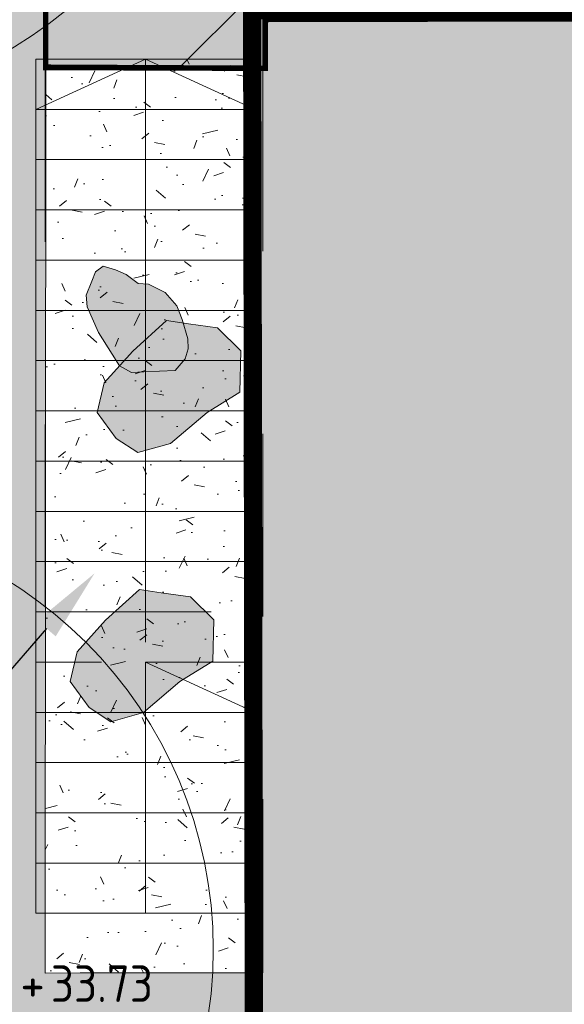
# Model space of a CAD drawing. Header units: metres. Extents: x 111845 to 310872, y 1106090 to 6520273.
# Tile 10 of 62: x 310776.22 to 310779.2, y 6520251.33 to 6520256.72. Entities that reach past the tile are written whole.
import ezdxf
from ezdxf import colors
from ezdxf.entities.mleader import LeaderData, LeaderLine
from ezdxf.enums import TextEntityAlignment as Align
from ezdxf.math import Vec2, Vec3

# ---------------------------------------------------------------- set-up
doc = ezdxf.new("R2010")
doc.units = ezdxf.units.M
doc.linetypes.add('DASHED_1', pattern=[2, 1, -1])
doc.linetypes.add('DASHED_2', pattern=[3, 2, -1])
for name, color, linetype, lineweight in [('_LA DIV-Bygg', 7, 'Continuous', 9), ('_LA DIV-Bygg under tak', 251, 'DASHED_2', 9), ('_LA EL-Lysmast', 41, 'Continuous', 9), ('_LA TEK-Punkthøgde ny', 8, 'Continuous', 9), ('LA_KNT-Kampestein', 8, 'Continuous', 0), ('LARK_KANT_ingen kant', 8, 'Continuous', 0), ('LARK_KANT_stein_granitt_vis5cm', 8, 'Continuous', 9), ('LARK_TEKST_henvisninger', 8, 'Continuous', 0)]:
    doc.layers.add(name, color=color, linetype=linetype, lineweight=lineweight)
for name, color, linetype, lineweight, true_color in [('LARK_BYGG_skravur', 7, 'Continuous', 0, 0xffffff), ('LARK_MATERIALE_asfalt', 7, 'Continuous', 0, 0xd1d1d1), ('LARK_MATERIALE_grus', 7, 'Continuous', 0, 0xddd5bb)]:
    doc.layers.add(name, color=color, linetype=linetype, lineweight=lineweight, true_color=true_color)
doc.styles.add('Arial', font='Arial.ttf')
doc.styles.add('FISO', font='Fiso')
doc.styles.add('ISO', font='ISO')
doc.styles.get("Standard").update_dxf_attribs({"font": 'ISOCPEUR.TTF'})

# ---------------------------------------------------------------- blocks, each defined once
blk = doc.blocks.new('_MPLUSZH')
at = {"style": 'FISO'}
blk.add_attdef('PLUSHÖJD', (2.074403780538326, -0.9996384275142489), '', height=2, dxfattribs=at)
blk.add_attdef('+', text='', height=1, dxfattribs=at).set_placement((0, 0), align=Align.MIDDLE)

msp = doc.modelspace()

# ---------------------------------------------------------------- hatches: boundary and pattern name
at = {"layer": '_LA DIV-Bygg under tak', "linetype": 'DASHED_1', "true_color": 0x909090}
h = msp.add_hatch(dxfattribs=at)
h.set_pattern_fill('ANSI31', color=252, scale=0.3)
h.set_pattern_definition([(45, (0, 0), (-0.6735192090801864, 0.6735192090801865), [])])
edge = h.paths.add_edge_path()
edge.add_line((310777.5610059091, 6520256.455676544), (310776.3610059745, 6520256.455676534))
edge.add_line((310776.3610059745, 6520256.455676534), (310776.3610059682, 6520257.230676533))
edge.add_arc((310777.8610059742, 6520257.230676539), 1.500000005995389, 90.00000022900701, 180.0000002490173, ccw=False)
edge.add_line((310777.8610059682, 6520258.730676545), (310804.2517901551, 6520258.730676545))
edge.add_arc((310804.2517901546, 6520256.730676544), 2.000000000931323, 36.44825764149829, 89.99999998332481, ccw=False)
edge.add_line((310805.8605775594, 6520257.918869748), (310808.4610822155, 6520254.397843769))
edge.add_line((310808.4610822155, 6520254.397843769), (310812.060905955, 6520254.397842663))
edge.add_line((310812.060905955, 6520254.397842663), (310812.0609060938, 6520252.397843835))
edge.add_line((310812.0609060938, 6520252.397843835), (310804.8110059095, 6520252.397843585))
edge.add_line((310804.8110059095, 6520252.397843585), (310804.8110063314, 6520256.730676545))
edge.add_line((310804.8110063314, 6520256.730676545), (310777.5610079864, 6520256.723153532))
edge.add_line((310777.5610079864, 6520256.723153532), (310777.5610059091, 6520256.455676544))
at = {"layer": 'LA_KNT-Kampestein', "transparency": 33554559}
h = msp.add_hatch(color=256, dxfattribs=at)
h.dxf.hatch_style = 1
h.paths.add_polyline_path([(310776.674556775, 6520255.372517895), (310776.7423822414, 6520255.353442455), (310776.8000669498, 6520255.32645768), (310776.8671787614, 6520255.278368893), (310776.9230287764, 6520255.273784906), (310777.0136163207, 6520255.229035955), (310777.0787539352, 6520255.155379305), (310777.1076643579, 6520255.080637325), (310777.1379077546, 6520254.9753456), (310777.1404551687, 6520254.920992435), (310777.1227624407, 6520254.866289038), (310777.0691227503, 6520254.80143382), (310776.8977526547, 6520254.794098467), (310776.8300201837, 6520254.791199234), (310776.763572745, 6520254.827707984), (310776.7237393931, 6520254.89154003), (310776.6502009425, 6520255.009383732), (310776.5881393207, 6520255.149436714), (310776.5824735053, 6520255.214085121), (310776.6126894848, 6520255.290248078), (310776.6329063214, 6520255.341207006)])
h = msp.add_hatch(color=256, dxfattribs=at)
h.dxf.hatch_style = 1
h.paths.add_polyline_path([(310776.837053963, 6520254.907980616), (310777.0218134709, 6520255.075152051), (310777.1413737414, 6520255.057894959), (310777.3002636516, 6520255.034961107), (310777.4277905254, 6520254.910164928), (310777.4231277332, 6520254.682639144), (310777.2436190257, 6520254.57124937), (310777.0441092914, 6520254.402895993), (310776.8654715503, 6520254.3520738), (310776.7467818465, 6520254.429899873), (310776.6429203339, 6520254.572262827), (310776.6813848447, 6520254.734005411)])
h = msp.add_hatch(color=256, dxfattribs=at)
h.dxf.hatch_style = 1
h.paths.add_polyline_path([(310776.6887647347, 6520253.435448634), (310776.8735242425, 6520253.602620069), (310776.9930845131, 6520253.585362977), (310777.1519744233, 6520253.562429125), (310777.279501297, 6520253.437632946), (310777.2748385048, 6520253.210107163), (310777.0953297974, 6520253.098717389), (310776.8958200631, 6520252.930364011), (310776.7171823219, 6520252.879541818), (310776.5984926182, 6520252.957367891), (310776.4946311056, 6520253.099730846), (310776.5330956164, 6520253.261473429)])
at = {"layer": 'LARK_BYGG_skravur'}
h = msp.add_hatch(color=256, dxfattribs=at)
h.dxf.hatch_style = 1
h.paths.add_polyline_path([(310777.490080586, 6520256.774349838), (310777.5050188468, 6520247.676840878), (310781.6260548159, 6520247.680676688), (310781.6260059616, 6520249.480748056), (310785.8030067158, 6520249.480604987), (310785.8030067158, 6520247.730676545), (310789.9760059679, 6520247.730676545), (310789.9760859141, 6520249.477668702), (310794.1530710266, 6520249.477547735), (310794.1529415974, 6520247.730676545), (310798.3260056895, 6520247.680676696), (310798.3260866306, 6520249.477608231), (310802.6110859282, 6520249.477608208), (310803.10108059, 6520249.474376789), (310803.12008059, 6520256.774349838)])
at = {"layer": 'LARK_MATERIALE_asfalt'}
h = msp.add_hatch(color=256, dxfattribs=at)
h.dxf.hatch_style = 1
edge = h.paths.add_edge_path()
edge.add_arc((310766.5358141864, 6520246.648664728), 8.383864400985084, 338.3826642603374, 361.1197837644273)
edge.add_line((310774.918077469, 6520246.812507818), (310775.0586571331, 6520246.849242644))
edge.add_line((310775.0586571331, 6520246.849242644), (310775.0586571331, 6520259.780676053))
edge.add_arc((310775.6586571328, 6520259.780676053), 0.5999999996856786, 90.00010377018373, 180, ccw=False)
edge.add_line((310775.6586560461, 6520260.380676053), (310775.9300402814, 6520260.380676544))
edge.add_line((310775.9300402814, 6520260.380676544), (310775.9300402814, 6520260.080676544))
edge.add_line((310775.9300402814, 6520260.080676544), (310779.8319011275, 6520260.080676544))
edge.add_line((310779.8319011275, 6520260.080676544), (310779.8319011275, 6520258.580676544))
edge.add_line((310779.8319011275, 6520258.580676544), (310777.7110059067, 6520258.580676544))
edge.add_line((310777.7110059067, 6520258.580676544), (310777.711005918, 6520256.723194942))
edge.add_line((310777.711005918, 6520256.723194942), (310777.5610059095, 6520256.723153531))
edge.add_line((310777.5610059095, 6520256.723153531), (310777.5610059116, 6520256.45600663))
edge.add_line((310777.5610059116, 6520256.45600663), (310776.3610059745, 6520256.455676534))
edge.add_line((310776.3610059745, 6520256.455676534), (310776.3610059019, 6520251.505676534))
edge.add_line((310776.3610059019, 6520251.505676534), (310777.4869684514, 6520251.505667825))
edge.add_line((310777.4869684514, 6520251.505667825), (310777.5110059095, 6520244.030676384))
edge.add_line((310777.5110059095, 6520244.030676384), (310776.3628695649, 6520244.03067623))
edge.add_line((310776.3628695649, 6520244.03067623), (310776.3610058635, 6520242.827786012))
edge.add_arc((310776.9973496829, 6520247.775764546), 4.988729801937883, 237.6781187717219, 262.671598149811, ccw=False)
at = {"layer": 'LARK_MATERIALE_grus', "transparency": 33554687}
h = msp.add_hatch(dxfattribs=at)
h.set_pattern_fill('AR-CONC', color=256, scale=0.003, angle=-32.0610788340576)
h.set_pattern_definition([(17.9389211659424, (0, 0), (0.437812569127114, -0.3306477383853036), [0.05715000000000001, -0.62865]), (322.9389211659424, (0, 0), (0.2146475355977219, 0.5418761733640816), [0.04572, -0.50292175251]), (68.39036586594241, (0.0364842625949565, -0.02755389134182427), (0.6524600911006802, 0.2112284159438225), [0.0485700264, -0.5342707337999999]), (14.1231211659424, (0.08089742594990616, 0.1291563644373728), (0.622253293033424, -0.5385754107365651), [0.08572499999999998, -0.9429749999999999]), (64.5744787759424, (0.1327518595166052, 0.0842751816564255), (0.9976061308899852, 0.2510093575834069), [0.07285506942, -0.80140682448]), (319.1230723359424, (0.08089742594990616, 0.1291563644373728), (0.9976061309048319, 0.2510093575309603), [0.06857990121, -0.75437919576]), (348.9389211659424, (0.125251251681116, 0.0564185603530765), (0.2226175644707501, -0.5014451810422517), [0.05715000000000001, -0.62865]), (293.9389211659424, (0.125251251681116, 0.0564185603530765), (0.4504420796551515, 0.3698705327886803), [0.04572, -0.5029199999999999]), (39.3903661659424, (0.1438027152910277, 0.01463146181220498), (0.6730596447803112, -0.1315746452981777), [0.04857002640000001, -0.5342698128]), (5.438921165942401, (0, 0), (0.1425038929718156, 0.2100582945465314), [0, -0.496824, 0, -0.51054, 0, -0.5048250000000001]), (335.4389211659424, (0, 0), (0.3294199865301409, 0.1482956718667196), [0, -0.291084, 0, -0.485394, 0, -0.192405]), (295.4389211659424, (-0.1440093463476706, 0.09020062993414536), (0.335609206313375, -0.2304888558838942), [0, -0.1905, 0, -0.59436, 0, -0.78867]), (285.4389211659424, (-0.208587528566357, 0.1306493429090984), (0.4171016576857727, -0.1712455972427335), [0, -0.24765, 0, -0.394716, 0, -0.56007])])
h.paths.add_polyline_path([(310776.3586296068, 6520251.503884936), (310777.4869684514, 6520251.505667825), (310777.4870082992, 6520256.505649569), (310776.3610059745, 6520256.50564956)])

# ---------------------------------------------------------------- linework, layer by layer
at = {"layer": '_LA DIV-Bygg', "color": 28, "true_color": 0x0b0b0b, "const_width": 0.1, "elevation": 37.61}
msp.add_lwpolyline([(310777.490080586, 6520256.774349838), (310804.891006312, 6520256.780649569), (310804.891006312, 6520244.030676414), (310802.5030071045, 6520244.030676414), (310802.5030070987, 6520249.48067652), (310798.3260059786, 6520249.474376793), (310798.3260063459, 6520247.674376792), (310796.5410063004, 6520247.680676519), (310796.5410063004, 6520244.030676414), (310794.153006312, 6520244.030676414), (310794.153006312, 6520249.480676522), (310789.9760059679, 6520249.474376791), (310789.9760059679, 6520247.680676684), (310788.1910067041, 6520247.680676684), (310788.1910067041, 6520244.030676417), (310785.8030067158, 6520244.043376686), (310785.8030067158, 6520249.480676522), (310781.6260059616, 6520249.480676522), (310781.6260059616, 6520247.680676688), (310779.8410059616, 6520247.680676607), (310779.8410059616, 6520244.030676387), (310777.5110059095, 6520244.030676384)], close=True, dxfattribs=at)
at = {"layer": '_LA DIV-Bygg under tak', "const_width": 0.03, "elevation": 37.61}
msp.add_lwpolyline([(310777.5610059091, 6520256.455676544), (310776.3610059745, 6520256.455676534), (310776.3610059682, 6520257.230676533, -0.4142135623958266), (310777.8610059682, 6520258.730676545), (310804.2517901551, 6520258.730676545, -0.2380111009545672), (310805.8605775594, 6520257.918869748), (310808.4610822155, 6520254.397843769), (310811.9609034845, 6520254.39766019), (310811.9608012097, 6520252.447843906), (310804.891006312, 6520252.397843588), (310804.891006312, 6520256.780649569), (310777.5610079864, 6520256.723153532)], format="xyb", close=True, dxfattribs=at)
at = {"layer": '_LA EL-Lysmast', "color": 30}
for centre in [(310774.9590912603, 6520258.60470733), (310774.9015362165, 6520251.632404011)]:
    msp.add_circle(centre, 2.376, dxfattribs=at)
at = {"layer": '_LA TEK-Punkthøgde ny', "elevation": 37.61}
for points in [[(310776.906195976, 6520256.505654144), (310776.3061959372, 6520256.230654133), (310777.5061956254, 6520256.230654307), (310776.906195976, 6520256.505654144), (310776.9061959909, 6520253.315657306)], [(310776.3061960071, 6520256.230654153), (310777.5061959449, 6520256.230654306)], [(310776.3061960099, 6520255.955654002), (310777.5061959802, 6520255.955654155)], [(310776.3072049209, 6520255.680654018), (310777.5072048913, 6520255.680654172)], [(310776.3072049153, 6520255.405653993), (310777.5072048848, 6520255.405654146)], [(310776.3072049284, 6520255.13065398), (310777.5072048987, 6520255.130654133)], [(310776.3072049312, 6520254.855653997), (310777.5072049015, 6520254.855654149)], [(310776.3061960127, 6520254.580654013), (310777.506195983, 6520254.580654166)], [(310776.3061960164, 6520254.305654), (310777.5061959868, 6520254.305654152)], [(310776.3072049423, 6520254.030654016), (310777.5072049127, 6520254.030654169)], [(310776.3061960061, 6520253.755654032), (310777.5061959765, 6520253.755654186)], [(310776.3061960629, 6520253.480654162), (310777.2661890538, 6520253.480654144)], [(310776.3061960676, 6520253.205654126), (310776.6661890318, 6520253.205654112)], [(310776.9061958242, 6520253.205654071), (310776.9061960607, 6520251.830654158)], [(310776.9061960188, 6520253.205654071), (310777.5061960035, 6520253.205654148)], [(310776.9061961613, 6520253.205654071), (310777.5061959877, 6520252.93065416)], [(310776.3061960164, 6520252.930654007), (310777.5061959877, 6520252.93065416)], [(310776.3061960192, 6520252.655653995), (310777.5061959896, 6520252.655654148)], [(310776.3072049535, 6520252.655653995), (310777.5072049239, 6520252.655654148)], [(310776.3061960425, 6520252.380654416), (310777.5061960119, 6520252.380654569)], [(310776.3061960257, 6520252.105653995), (310777.5061959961, 6520252.105654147)]]:
    msp.add_lwpolyline(points, dxfattribs=at)
msp.add_lwpolyline([(310776.3061960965, 6520251.830654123), (310777.5061960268, 6520251.830654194), (310777.5061959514, 6520256.505654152), (310776.3061960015, 6520256.505654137)], close=True, dxfattribs=at)
at = {"layer": 'LA_KNT-Kampestein', "color": 250}
for points in [[(310776.674556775, 6520255.372517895), (310776.7423822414, 6520255.353442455), (310776.8000669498, 6520255.32645768), (310776.8671787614, 6520255.278368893), (310776.9230287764, 6520255.273784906), (310777.0136163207, 6520255.229035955), (310777.0787539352, 6520255.155379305), (310777.1076643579, 6520255.080637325), (310777.1379077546, 6520254.9753456), (310777.1404551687, 6520254.920992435), (310777.1227624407, 6520254.866289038), (310777.0691227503, 6520254.80143382), (310776.8977526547, 6520254.794098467), (310776.8300201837, 6520254.791199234), (310776.763572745, 6520254.827707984), (310776.7237393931, 6520254.89154003), (310776.6502009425, 6520255.009383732), (310776.5881393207, 6520255.149436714), (310776.5824735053, 6520255.214085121), (310776.6126894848, 6520255.290248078), (310776.6329063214, 6520255.341207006)], [(310776.837053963, 6520254.907980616), (310777.0218134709, 6520255.075152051), (310777.1413737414, 6520255.057894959), (310777.3002636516, 6520255.034961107), (310777.4277905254, 6520254.910164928), (310777.4231277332, 6520254.682639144), (310777.2436190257, 6520254.57124937), (310777.0441092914, 6520254.402895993), (310776.8654715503, 6520254.3520738), (310776.7467818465, 6520254.429899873), (310776.6429203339, 6520254.572262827), (310776.6813848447, 6520254.734005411)], [(310776.6887647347, 6520253.435448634), (310776.8735242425, 6520253.602620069), (310776.9930845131, 6520253.585362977), (310777.1519744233, 6520253.562429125), (310777.279501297, 6520253.437632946), (310777.2748385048, 6520253.210107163), (310777.0953297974, 6520253.098717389), (310776.8958200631, 6520252.930364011), (310776.7171823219, 6520252.879541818), (310776.5984926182, 6520252.957367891), (310776.4946311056, 6520253.099730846), (310776.5330956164, 6520253.261473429)]]:
    msp.add_lwpolyline(points, close=True, dxfattribs=at)
at = {"layer": 'LARK_KANT_ingen kant', "linetype": 'DASHED_1', "elevation": 37.61}
msp.add_lwpolyline([(310776.3586267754, 6520251.505676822), (310776.3586663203, 6520256.455676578), (310777.5490598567, 6520256.455667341), (310777.5490214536, 6520251.505667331)], close=True, dxfattribs=at)
at = {"layer": 'LARK_KANT_stein_granitt_vis5cm', "elevation": 37.61}
msp.add_lwpolyline([(310776.3586296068, 6520251.503884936), (310777.4869684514, 6520251.505667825), (310777.4870082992, 6520256.505649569), (310776.3610059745, 6520256.50564956)], close=True, dxfattribs=at)

# ---------------------------------------------------------------- block references
at = {"layer": '_LA TEK-Punkthøgde ny', "linetype": 'DASHED_1'}
ref = msp.add_blockref('_MPLUSZH', (310776.2893870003, 6520251.445563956, 33.72832812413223), dxfattribs=dict(at, xscale=0.5, yscale=0.5, zscale=0.5))
ref.add_attrib('PLUSHÖJD', '33.73', (310776.3893870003, 6520251.345563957, 33.72832812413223), dxfattribs={"height": 0.2000000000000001, "style": 'ISO'})
ref.add_attrib('+', '+', dxfattribs={"height": 0.2000000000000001}).set_placement((310776.2893870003, 6520251.445563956, 33.72832812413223), align=Align.MIDDLE)

# ---------------------------------------------------------------- leaders
at = {"layer": 'LARK_TEKST_henvisninger', "color": 7}
ml = msp.add_multileader_mtext('Standard', dxfattribs=at)
ml.set_content('{\\fVerdana|b0|i0|c0|p34;Utvendig trapp\\PElvesingel under trapp}', color=7, style='Arial')
ml.set_leader_properties()
ml.build(insert=Vec2(0, 0))
ml.multileader.update_dxf_attribs({"dogleg_length": 1, "arrow_head_size": 0.4, "scale": 0.1})
ctx = ml.context
ctx.base_point, ctx.scale, ctx.char_height, ctx.arrow_head_size, ctx.landing_gap_size, ctx.plane_origin = Vec3(310772.6132660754, 6520252.944633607, -37.61), 0.1, 0.2, 0.4, 0.1, Vec3(310765.969331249, 6520263.502075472, -37.61)
notes = []
notes.append((ctx, [(1, (1, 1, 0), (310775.9796193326, 6520252.944633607, -37.61), (-1, 0), 0.1, [(0, [(310776.6280559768, 6520253.691510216, -37.61)], 0, [])])]))
ctx.mtext.insert, ctx.mtext.flow_direction = Vec3(310772.7132660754, 6520253.073041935, -37.61), 5
for ctx, leaders in notes:
    for number, flags, end, landing, length, lines in leaders:
        leader = LeaderData()
        leader.index, (leader.has_last_leader_line, leader.has_dogleg_vector, leader.attachment_direction) = number, flags
        leader.last_leader_point, leader.dogleg_vector, leader.dogleg_length = Vec3(end), Vec3(landing), length
        for number, points, colour, breaks in lines:
            line = LeaderLine()
            line.index, line.vertices, line.color, line.breaks = number, Vec3.list(points), colors.encode_raw_color(colour), breaks
            leader.lines.append(line)
        ctx.leaders.append(leader)

doc.saveas('drawing.dxf')
